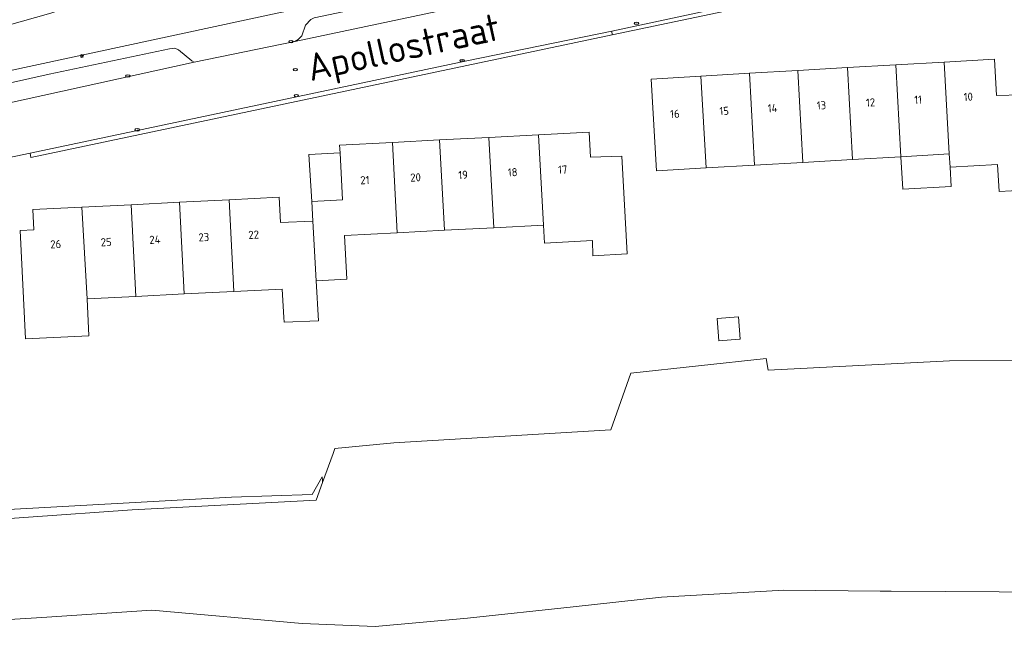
# Model space of a CAD drawing. Header units: metres. Extents: x 92650 to 117222, y 425801 to 461092.
# Tile 88 of 146: x 115641 to 115750, y 426076 to 426144. Entities that reach past the tile are written whole.
import ezdxf
from ezdxf.enums import TextEntityAlignment as Align

# ---------------------------------------------------------------- set-up
doc = ezdxf.new("R2010")
doc.units = ezdxf.units.M
doc.layers.get('0').update_dxf_attribs({"color": 253, "linetype": 'CONTINUOUS', "lineweight": 15})
for name, color, linetype, lineweight in [('B-WE-IE-MEUBILAIR-S', 253, 'CONTINUOUS', 15), ('B-WE-OG-BEBOUWING-GV', 253, 'CONTINUOUS', 15), ('B-WE-OG-BEBOUWING-T18', 253, 'CONTINUOUS', 15), ('B-WE-OG-BEBOUWING_LUIFEL-GV', 253, 'CONTINUOUS', 15), ('B-WE-OG-TERREIN_BEGROEID-GV', 253, 'CONTINUOUS', 15), ('B-WE-OG-TERREIN_ERF-GV', 253, 'CONTINUOUS', 15), ('B-WE-OG-TOPOGRAFIE-T18', 7, 'CONTINUOUS', 15), ('B-WE-OG-WATER_SLOOT-GV', 253, 'CONTINUOUS', 15), ('B-WE-VH-OPENVERHARDING_BETONELEMENT-GV', 253, 'CONTINUOUS', 15), ('B-WE-VH-OPENVERHARDING_BETONSTRAATSTEEN-GV', 253, 'CONTINUOUS', 15), ('B-WE-VH-OPENVERHARDING_TEGEL-GV', 253, 'CONTINUOUS', 15)]:
    doc.layers.add(name, color=color, linetype=linetype, lineweight=lineweight)
doc.styles.add('NLCS-ISO', font='NLCS-ISO.ttf')
doc.styles.add('NLCS-ISO-M200-T18', font='NLCS-ISO.ttf', dxfattribs={"height": 0.36})

# ---------------------------------------------------------------- blocks, each defined once
blk = doc.blocks.new('SIE-MEUBILAIR_PAAL_LICHTMAST-SO')
for points in [[(-0.62, 0), (-1, 0)], [(-0.71, 0.71), (-0.44, 0.44)], [(0, 1), (0, 0.62)], [(0.44, 0.44), (0.71, 0.71)], [(1, 0), (0.62, 0)], [(-0.71, -0.71), (-0.44, -0.44)], [(0, -0.62), (0, -1)], [(0.44, -0.44), (0.71, -0.71)]]:
    blk.add_lwpolyline(points)
blk.add_circle((0, 0), 0.5)
blk = doc.blocks.new('SIE-MEUBILAIR_PUT_KOLK-SO')
blk.add_ellipse((0, 0), major_axis=(1.25, 0), ratio=0.54)
at = {"style": 'NLCS-ISO'}
blk.add_text('klk', height=0.75, dxfattribs=at).set_placement((0.03, 0), align=Align.MIDDLE_CENTER)
blk = doc.blocks.new('SIE-MEUBILAIR_PUT_RIOOLPUT-SO')
blk.add_ellipse((0, 0), major_axis=(1.25, 0), ratio=0.54)
at = {"style": 'NLCS-ISO'}
blk.add_text('ri', height=0.75, dxfattribs=at).set_placement((-0.04, 0.07), align=Align.MIDDLE_CENTER)

msp = doc.modelspace()

# ---------------------------------------------------------------- linework, layer by layer
at = {"layer": 'B-WE-OG-BEBOUWING-GV', "transparency": 33554687, "flags": 128}
for points in [[(115744.168, 426128.802), (115744.253, 426127.326), (115749.523, 426127.632), (115749.698, 426124.619), (115752.422, 426124.777), (115752.512, 426129.286), (115752.16, 426135.36), (115749.402, 426135.26), (115749.168, 426139.301), (115743.61, 426138.98)], [(115727.4, 426138.038), (115722.06, 426137.729), (115722.59, 426127.551)], [(115733.45, 426128.181), (115738.8, 426128.491), (115738.25, 426138.667), (115732.9, 426138.357)], [(115738.8, 426128.491), (115744.168, 426128.802), (115743.61, 426138.98), (115738.25, 426138.667)], [(115716.65, 426137.415), (115711.151, 426137.096), (115711.741, 426126.922), (115717.24, 426127.241)], [(115722.06, 426137.729), (115716.65, 426137.415), (115717.24, 426127.241), (115727.94, 426127.861)], [(115693.19, 426130.633), (115687.708, 426130.343), (115688.28, 426120.333), (115693.75, 426120.623)], [(115698.699, 426130.925), (115693.19, 426130.633), (115693.75, 426120.623), (115699.23, 426120.913)], [(115682.51, 426130.067), (115676.66, 426129.757), (115676.705, 426128.901), (115676.979, 426123.728), (115673.567, 426123.531), (115673.692, 426121.344), (115674.074, 426114.741), (115677.468, 426114.937), (115677.19, 426119.745), (115683.044, 426120.055)], [(115687.708, 426130.343), (115682.51, 426130.067), (115683.044, 426120.055), (115688.28, 426120.333)], [(115673.692, 426121.344), (115670.103, 426121.203), (115669.963, 426123.995), (115664.43, 426123.718)], [(115648.13, 426122.902), (115642.688, 426122.629), (115642.801, 426120.377), (115641.266, 426120.3), (115641.866, 426108.319), (115648.901, 426108.627), (115648.72, 426112.745)], [(115654.079, 426113.013), (115659.44, 426113.282), (115658.94, 426123.443), (115653.59, 426123.175)], [(115659.44, 426113.282), (115664.95, 426113.558), (115664.43, 426123.718), (115658.94, 426123.443)], [(115664.95, 426113.558), (115670.289, 426113.825), (115670.484, 426110.669), (115670.515, 426110.158), (115674.331, 426110.299), (115674.074, 426114.741)]]:
    msp.add_lwpolyline(points, dxfattribs=at)
for points in [[(115732.9, 426138.357), (115727.4, 426138.038), (115727.94, 426127.861), (115733.45, 426128.181)], [(115708.514, 426117.716), (115707.917, 426128.563), (115704.428, 426128.425), (115704.28, 426131.221), (115698.699, 426130.925), (115699.23, 426120.913), (115699.34, 426118.918), (115704.65, 426119.212), (115704.709, 426117.52)], [(115648.13, 426122.902), (115648.72, 426112.745), (115654.079, 426113.013), (115653.59, 426123.175)]]:
    msp.add_lwpolyline(points, close=True, dxfattribs=at)
at = {"layer": 'B-WE-OG-BEBOUWING_LUIFEL-GV', "transparency": 33554687, "flags": 128}
for points in [[(115676.979, 426123.728), (115676.705, 426128.901), (115673.267, 426128.719), (115673.567, 426123.531)], [(115738.8, 426128.491), (115739.009, 426124.876), (115744.377, 426125.187), (115744.253, 426127.326), (115744.168, 426128.802)]]:
    msp.add_lwpolyline(points, close=True, dxfattribs=at)
at = {"layer": 'B-WE-OG-TERREIN_BEGROEID-GV', "transparency": 33554687, "flags": 128}
msp.add_lwpolyline([(115702.982, 426164.112), (115698.633, 426162.481), (115666.684, 426151.614), (115644.673, 426144.401), (115639.593, 426142.936), (115638.439, 426142.603), (115627.116, 426139.338), (115624.445, 426138.738), (115624.297, 426138.575), (115624.491, 426136.943), (115624.973, 426134.86), (115626.641, 426135.122), (115669.212, 426144.294), (115705.496, 426151.887), (115705.577, 426152.113), (115703.573, 426163.93)], close=True, dxfattribs=at)
at = {"layer": 'B-WE-OG-TERREIN_ERF-GV', "transparency": 33554687, "flags": 128}
for points in [[(115751.427, 426151.712), (115748.463, 426151.189), (115748.576, 426150.794), (115706.845, 426141.986), (115642.477, 426128.401), (115642.377, 426128.865), (115633.334, 426126.982)], [(115637.283, 426089.251), (115664.673, 426090.758), (115673.601, 426091.056), (115674.73, 426093.034), (115674.75, 426092.666), (115674.764, 426092.394), (115675.938, 426095.594), (115676.141, 426096.156), (115682.672, 426096.781), (115706.688, 426098.219), (115708.914, 426104.5), (115723.906, 426106.125), (115724.102, 426104.844), (115744.203, 426105.875), (115752.406, 426105.906)]]:
    msp.add_lwpolyline(points, dxfattribs=at)
for points in [[(115752.16, 426135.36), (115752.512, 426129.286), (115752.422, 426124.777), (115749.698, 426124.619), (115749.523, 426127.632), (115744.253, 426127.326), (115744.168, 426128.802), (115738.8, 426128.491), (115733.45, 426128.181), (115727.94, 426127.861), (115717.24, 426127.241), (115711.741, 426126.922), (115711.151, 426137.096), (115716.65, 426137.415), (115722.06, 426137.729), (115727.4, 426138.038), (115732.9, 426138.357), (115738.25, 426138.667), (115743.61, 426138.98), (115749.168, 426139.301), (115749.402, 426135.26)], [(115707.917, 426128.563), (115708.514, 426117.716), (115704.709, 426117.52), (115704.65, 426119.212), (115699.34, 426118.918), (115699.23, 426120.913), (115693.75, 426120.623), (115688.28, 426120.333), (115683.044, 426120.055), (115677.19, 426119.745), (115677.468, 426114.937), (115674.074, 426114.741), (115674.331, 426110.299), (115670.515, 426110.158), (115670.484, 426110.669), (115670.289, 426113.825), (115664.95, 426113.558), (115659.44, 426113.282), (115654.079, 426113.013), (115648.72, 426112.745), (115648.901, 426108.627), (115641.866, 426108.319), (115641.266, 426120.3), (115642.801, 426120.377), (115642.688, 426122.629), (115648.13, 426122.902), (115653.59, 426123.175), (115658.94, 426123.443), (115664.43, 426123.718), (115669.963, 426123.995), (115670.103, 426121.203), (115673.692, 426121.344), (115673.567, 426123.531), (115676.979, 426123.728), (115676.705, 426128.901), (115676.66, 426129.757), (115682.51, 426130.067), (115687.708, 426130.343), (115693.19, 426130.633), (115698.699, 426130.925), (115704.28, 426131.221), (115704.428, 426128.425)], [(115718.462, 426110.58), (115720.84, 426110.746), (115721.012, 426108.27), (115720.943, 426108.265), (115718.633, 426108.105)]]:
    msp.add_lwpolyline(points, close=True, dxfattribs=at)
at = {"layer": 'B-WE-OG-WATER_SLOOT-GV', "transparency": 33554687, "flags": 128}
for points in [[(115723.906, 426106.125), (115708.914, 426104.5), (115706.688, 426098.219), (115682.672, 426096.781), (115676.141, 426096.156), (115675.938, 426095.594), (115674.764, 426092.394), (115674.047, 426090.438), (115653.695, 426089.375), (115630.688, 426087.719), (115614.263, 426087.391)], [(115752.406, 426105.906), (115744.203, 426105.875), (115724.102, 426104.844), (115723.906, 426106.125)], [(115614.263, 426075.679), (115616.766, 426075.781), (115621.7, 426076.085), (115626.955, 426076.408), (115643.68, 426077.438), (115655.875, 426078.25), (115672.5, 426076.781), (115674.36, 426076.702), (115680.609, 426076.438), (115690.828, 426077.344), (115702.515, 426078.62), (115712.305, 426079.688), (115725.852, 426080.469), (115736.523, 426080.357), (115737.727, 426080.344), (115767.593, 426080.183)]]:
    msp.add_lwpolyline(points, dxfattribs=at)
at = {"layer": 'B-WE-VH-OPENVERHARDING_BETONELEMENT-GV', "transparency": 33554687, "flags": 128}
msp.add_lwpolyline([(115706.845, 426141.986), (115748.576, 426150.794), (115748.463, 426151.189), (115728.512, 426147.08), (115706.812, 426142.402)], dxfattribs=at)
msp.add_lwpolyline([(115642.377, 426128.865), (115642.477, 426128.401), (115706.845, 426141.986), (115706.812, 426142.402), (115690.758, 426139.104)], close=True, dxfattribs=at)
at = {"layer": 'B-WE-VH-OPENVERHARDING_BETONSTRAATSTEEN-GV', "transparency": 33554687, "flags": 128}
for points in [[(115630.828, 426121.463), (115630.707, 426123.58), (115630.84, 426124.235), (115631.173, 426124.991), (115631.975, 426125.951), (115632.812, 426126.677), (115633.334, 426126.982), (115642.377, 426128.865), (115690.758, 426139.104), (115706.812, 426142.402), (115728.512, 426147.08), (115748.463, 426151.189), (115751.427, 426151.712), (115752.852, 426151.962), (115755.157, 426151.836), (115756.192, 426151.405), (115756.711, 426151.061), (115758.373, 426149.698), (115758.911, 426148.327), (115763.353, 426134.341), (115764.073, 426134.285), (115770.999, 426133.753)], [(115671.689, 426141.26), (115660.55, 426138.958)]]:
    msp.add_lwpolyline(points, dxfattribs=at)
for points in [[(115706.452, 426148.659), (115706.083, 426148.741), (115705.568, 426149.037), (115704.37, 426149.991), (115704.067, 426150.133), (115703.67, 426150.162), (115673.841, 426143.893), (115673.455, 426143.708), (115672.863, 426143.047), (115672.488, 426141.884), (115672.084, 426141.493), (115671.689, 426141.26)], [(115629.159, 426132.069), (115660.55, 426138.958), (115660.287, 426139.096), (115658.812, 426140.318), (115658.396, 426140.515), (115657.837, 426140.458), (115644.481, 426137.635), (115630.955, 426134.625), (115630.416, 426134.125), (115629.679, 426132.464)]]:
    msp.add_lwpolyline(points, close=True, dxfattribs=at)
at = {"layer": 'B-WE-VH-OPENVERHARDING_TEGEL-GV', "transparency": 33554687, "flags": 128}
for points in [[(115614.263, 426136.489), (115622.27, 426138.123), (115623.161, 426134.474), (115624.973, 426134.86), (115624.491, 426136.943), (115624.297, 426138.575), (115624.445, 426138.738), (115627.116, 426139.338), (115638.439, 426142.603), (115639.593, 426142.936), (115644.673, 426144.401), (115666.684, 426151.614), (115698.633, 426162.481), (115702.982, 426164.112), (115703.573, 426163.93)], [(115705.496, 426151.887), (115669.212, 426144.294), (115626.641, 426135.122), (115624.973, 426134.86)], [(115630.955, 426134.625), (115644.481, 426137.635), (115657.837, 426140.458), (115658.396, 426140.515), (115658.812, 426140.318), (115660.287, 426139.096), (115660.55, 426138.958), (115671.689, 426141.26), (115672.084, 426141.493), (115672.488, 426141.884), (115672.863, 426143.047), (115673.455, 426143.708)]]:
    msp.add_lwpolyline(points, dxfattribs=at)

# ---------------------------------------------------------------- block references
at = {"layer": 'B-WE-IE-MEUBILAIR-S', "transparency": 33554687, "xscale": 0.2, "yscale": 0.2, "zscale": 0.2}
for name, p in [('SIE-MEUBILAIR_PUT_KOLK-SO', (115709.528, 426143.253)), ('SIE-MEUBILAIR_PUT_KOLK-SO', (115671.279, 426141.243)), ('SIE-MEUBILAIR_PUT_RIOOLPUT-SO', (115692.789, 426141.249)), ('SIE-MEUBILAIR_PAAL_LICHTMAST-SO', (115648.116, 426139.65)), ('SIE-MEUBILAIR_PUT_KOLK-SO', (115690.234, 426139.136)), ('SIE-MEUBILAIR_PUT_RIOOLPUT-SO', (115671.755, 426138.14)), ('SIE-MEUBILAIR_PUT_KOLK-SO', (115653.196, 426137.441)), ('SIE-MEUBILAIR_PUT_KOLK-SO', (115671.869, 426135.254)), ('SIE-MEUBILAIR_PUT_KOLK-SO', (115654.238, 426131.47))]:
    msp.add_blockref(name, p, dxfattribs=at)

# ---------------------------------------------------------------- texts
at = {"layer": 'B-WE-OG-BEBOUWING-T18', "transparency": 33554687, "style": 'NLCS-ISO-M200-T18'}
for s, rotation, p in [('13', 3.1, (115730.015, 426134.183)), ('12', 3.1, (115735.45, 426134.498)), ('11', 3.1, (115740.722, 426134.805)), ('10', 3.2, (115746.271, 426135.13)), ('16', 3.3, (115713.784, 426133.242)), ('15', 3.3, (115719.24, 426133.559)), ('14', 3, (115724.599, 426133.869)), ('18', 3, (115695.816, 426126.767)), ('17', 3.2, (115701.361, 426127.057)), ('21', 3, (115679.455, 426125.899)), ('20', 3.1, (115685.067, 426126.197)), ('19', 3.2, (115690.33, 426126.476)), ('25', 2.9, (115650.806, 426119.031)), ('24', 2.8, (115656.203, 426119.301)), ('23', 2.9, (115661.619, 426119.572)), ('22', 2.9, (115667.142, 426119.847)), ('26', 2.9, (115645.219, 426118.797))]:
    msp.add_text(s, height=0.9, rotation=rotation, dxfattribs=at).set_placement(p, align=Align.MIDDLE)
at = {"layer": 'B-WE-OG-TOPOGRAFIE-T18', "transparency": 33554687, "style": 'NLCS-ISO-M200-T18'}
msp.add_text('Apollostraat', height=3, rotation=12.4, dxfattribs=at).set_placement((115683.802, 426140.189), align=Align.MIDDLE)

doc.saveas('drawing.dxf')
